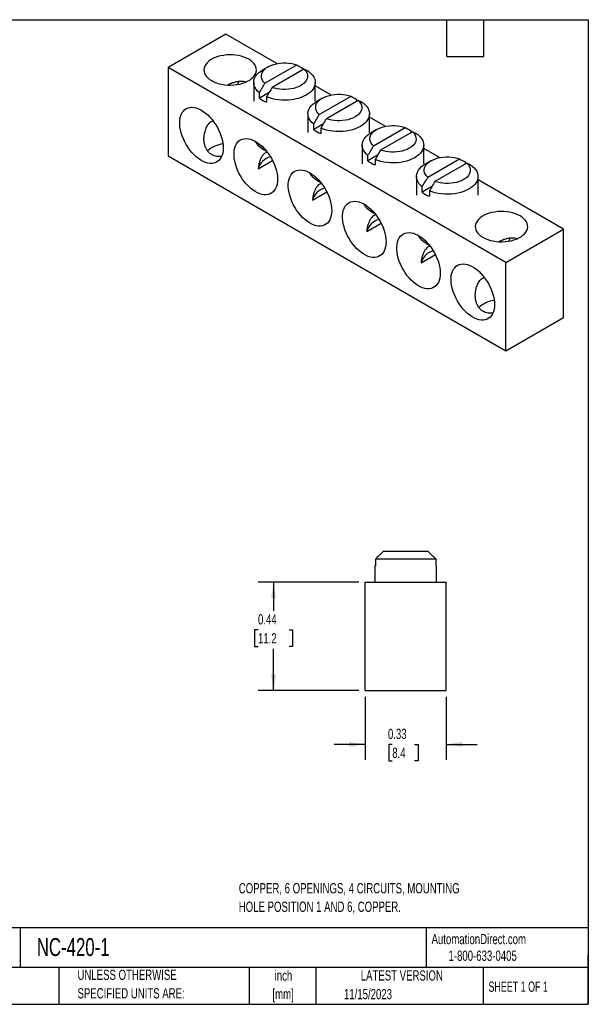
# Model space of a CAD drawing. Header units: inches. Extents: x 0.12 to 5.38, y 0.12 to 4.12.
# Tile 2 of 2: x 3.06 to 5.38, y 0.12 to 4.12. Entities that reach past the tile are written whole.
import ezdxf

# ---------------------------------------------------------------- set-up
doc = ezdxf.new("R2010")
doc.units = ezdxf.units.IN
doc.header["$LTSCALE"] = 0.5
doc.header["$MEASUREMENT"] = 0
doc.layers.add('DIMENSIONS', color=140, linetype='Continuous', lineweight=25)
doc.layers.add('TEXT', color=140, linetype='Continuous', lineweight=25)
doc.styles.add('SLDTEXTSTYLE0', font='TXT', dxfattribs={"width": 0.7})
doc.styles.add('SLDTEXTSTYLE1', font='TXT', dxfattribs={"width": 0.65})
doc.dimstyles.new('SLDDIMSTYLE1', dxfattribs={"dimtxt": 0.04248, "dimasz": 0.065, "dimexe": 0, "dimexo": 0.0625, "dimgap": 0.01062, "dimtad": 0, "dimtih": 1, "dimtoh": 1, "dimrnd": 1e-09, "dimdsep": 46, "dimtxsty": 'SLDTEXTSTYLE0', "dimsah": 1, "dimcen": 0.09, "dimadec": 0, "dimazin": 2, "dimtfac": 1, "dimtofl": 0, "dimtmove": 0, "dimatfit": 3, "dimfxl": 0, "dimfrac": 2, "dimtolj": 1, "dimtzin": 12, "dimarcsym": 0})
doc.dimstyles.new('SLDDIMSTYLE3', dxfattribs={"dimtxt": 0.04248, "dimasz": 0.065, "dimexe": 0, "dimexo": 0.0625, "dimgap": 0.01062, "dimtad": 0, "dimtih": 1, "dimtoh": 1, "dimrnd": 1e-09, "dimdsep": 46, "dimtxsty": 'SLDTEXTSTYLE0', "dimsah": 1, "dimcen": 0.09, "dimadec": 0, "dimazin": 2, "dimtfac": 1, "dimtmove": 0, "dimatfit": 0, "dimfxl": 0, "dimfrac": 2, "dimtolj": 1, "dimtzin": 12, "dimarcsym": 0})

# ---------------------------------------------------------------- blocks, each defined once
blk = doc.blocks.new('_D_4')
at = {"layer": 'DIMENSIONS'}
for p, q in [((4.443, 1.8394), (4.0335, 1.8394)), ((4.096, 1.8394), (4.096, 1.7236)), ((4.0329, 1.6466), (4.0186, 1.6466)), ((4.0186, 1.6466), (4.0186, 1.5791)), ((4.1591, 1.6466), (4.1734, 1.6466)), ((4.1734, 1.6466), (4.1734, 1.5791)), ((4.0186, 1.5791), (4.0329, 1.5791)), ((4.096, 1.3996), (4.096, 1.5696)), ((4.1734, 1.5791), (4.1591, 1.5791)), ((4.443, 1.3996), (4.0335, 1.3996))]:
    blk.add_line(p, q, dxfattribs=at)
for points in [[(4.096, 1.8394), (4.086, 1.7744), (4.106, 1.7744)], [(4.096, 1.3996), (4.106, 1.4646), (4.086, 1.4646)]]:
    blk.add_solid(points, dxfattribs=at)
at = {"layer": 'DIMENSIONS', "char_height": 0.04167, "attachment_point": 1, "style": 'SLDTEXTSTYLE0'}
for s, insert in [('0.44', (4.0329, 1.7098)), ('11.2', (4.0329, 1.6328))]:
    blk.add_mtext(s, dxfattribs=dict(at, insert=insert))
blk = doc.blocks.new('_D_5')
at = {"layer": 'DIMENSIONS'}
for p, q in [((4.468, 1.3746), (4.468, 1.1186)), ((4.798, 1.3746), (4.798, 1.1186)), ((4.468, 1.1811), (4.343, 1.1811)), ((4.5784, 1.1811), (4.5642, 1.1811)), ((4.5642, 1.1811), (4.5642, 1.1136)), ((4.6693, 1.1811), (4.6836, 1.1811)), ((4.6836, 1.1811), (4.6836, 1.1136)), ((4.798, 1.1811), (4.923, 1.1811)), ((4.5642, 1.1136), (4.5784, 1.1136)), ((4.6836, 1.1136), (4.6693, 1.1136))]:
    blk.add_line(p, q, dxfattribs=at)
for points in [[(4.468, 1.1811), (4.403, 1.1911), (4.403, 1.1711)], [(4.798, 1.1811), (4.863, 1.1711), (4.863, 1.1911)]]:
    blk.add_solid(points, dxfattribs=at)
at = {"layer": 'DIMENSIONS', "char_height": 0.04167, "attachment_point": 1, "style": 'SLDTEXTSTYLE0'}
for s, insert in [('0.33', (4.5608, 1.2444)), ('8.4', (4.5784, 1.1673))]:
    blk.add_mtext(s, dxfattribs=dict(at, insert=insert))

msp = doc.modelspace()

# ---------------------------------------------------------------- linework, layer by layer
for p, q in [((3.9018, 4.0659), (3.6685, 3.9312)), ((4.1087, 3.9465), (3.9018, 4.0659)), ((5.0404, 3.1392), (3.6685, 3.9312)), ((3.6685, 3.9312), (3.6685, 3.5721)), ((4.074, 3.9338), (4.0519, 3.921)), ((4.0612, 3.8666), (4.1905, 3.9412)), ((4.2195, 3.9245), (4.0902, 3.8498)), ((4.213, 3.9287), (4.213, 3.9208)), ((4.0153, 3.87), (4.0153, 3.7935)), ((4.2653, 3.7935), (4.2653, 3.87)), ((4.3291, 3.8192), (4.2653, 3.856)), ((4.0779, 3.8289), (4.0387, 3.8062)), ((4.0387, 3.8062), (4.0387, 3.828)), ((4.0677, 3.8113), (4.0677, 3.7895)), ((4.2945, 3.8065), (4.2724, 3.7937)), ((4.2816, 3.7393), (4.411, 3.814)), ((4.4335, 3.8014), (4.4335, 3.7935)), ((4.44, 3.7972), (4.3106, 3.7225)), ((4.2358, 3.7427), (4.2358, 3.6662)), ((4.4858, 3.6662), (4.4858, 3.7427)), ((4.5496, 3.6919), (4.4858, 3.7287)), ((4.2984, 3.7016), (4.2591, 3.6789)), ((4.2591, 3.6789), (4.2591, 3.7008)), ((4.2881, 3.684), (4.2881, 3.6622)), ((4.5021, 3.612), (4.6315, 3.6867)), ((4.515, 3.6792), (4.4929, 3.6665)), ((4.6605, 3.6699), (4.5311, 3.5953)), ((4.654, 3.6741), (4.654, 3.6662)), ((4.4563, 3.6154), (4.4563, 3.5389)), ((4.7063, 3.5389), (4.7063, 3.6154)), ((4.7701, 3.5646), (4.7063, 3.6014)), ((3.6685, 3.5721), (5.0404, 2.7801)), ((4.5189, 3.5743), (4.4796, 3.5516)), ((4.4796, 3.5516), (4.4796, 3.5735)), ((4.034, 3.5187), (4.0923, 3.5524)), ((4.5086, 3.5567), (4.5086, 3.5349)), ((4.7355, 3.5519), (4.7134, 3.5392)), ((4.7226, 3.4847), (4.852, 3.5594)), ((4.881, 3.5427), (4.7516, 3.468)), ((4.8745, 3.5469), (4.8745, 3.5389)), ((4.6768, 3.4882), (4.6768, 3.4116)), ((4.9268, 3.4116), (4.9268, 3.4882)), ((4.7394, 3.447), (4.7001, 3.4244)), ((4.7001, 3.4244), (4.7001, 3.4462)), ((5.2737, 3.2739), (4.9268, 3.4742)), ((4.2544, 3.3914), (4.3128, 3.4251)), ((4.7291, 3.4295), (4.7291, 3.4076)), ((4.4749, 3.2641), (4.5333, 3.2978)), ((5.0404, 3.1392), (5.2737, 3.2739)), ((5.2737, 2.9148), (5.2737, 3.2739)), ((4.6954, 3.1369), (4.7538, 3.1706)), ((5.0404, 2.7801), (5.0404, 3.1392)), ((5.0404, 2.7801), (5.2737, 2.9148)), ((4.7245, 1.9644), (4.5415, 1.9644)), ((4.7563, 1.9331), (4.5097, 1.9331)), ((4.5097, 1.9331), (4.5097, 1.9064)), ((4.7563, 1.9064), (4.7563, 1.9331)), ((4.508, 1.9064), (4.508, 1.8394)), ((4.5097, 1.9064), (4.508, 1.9064)), ((4.758, 1.9064), (4.7563, 1.9064)), ((4.758, 1.8394), (4.758, 1.9064)), ((4.468, 1.3996), (4.468, 1.8394)), ((4.468, 1.8394), (4.798, 1.8394)), ((4.798, 1.3996), (4.798, 1.8394)), ((4.468, 1.3996), (4.798, 1.3996))]:
    msp.add_line(p, q)
at = {"flags": 128}
for points in [[(3.8446, 3.8773), (3.8538, 3.8725), (3.864, 3.8684), (3.8749, 3.865), (3.8864, 3.8624), (3.8983, 3.8605), (3.9106, 3.8595), (3.923, 3.8593), (3.9353, 3.8599), (3.9474, 3.8614), (3.9592, 3.8636), (3.9704, 3.8666), (3.981, 3.8704), (3.9907, 3.8748), (3.9994, 3.8799), (4.0071, 3.8855), (4.0136, 3.8916), (4.0188, 3.898), (4.0227, 3.9048), (4.0252, 3.9118), (4.0263, 3.919), (4.026, 3.9261), (4.0242, 3.9332), (4.021, 3.9401), (4.0164, 3.9467), (4.0105, 3.953), (4.0034, 3.9589), (3.9952, 3.9642), (3.9859, 3.969), (3.9758, 3.9731), (3.9649, 3.9765), (3.9534, 3.9791), (3.9414, 3.981), (3.9291, 3.982), (3.9168, 3.9822), (3.9044, 3.9816), (3.8923, 3.9801), (3.8805, 3.9779), (3.8693, 3.9749), (3.8588, 3.9711), (3.8491, 3.9667), (3.8403, 3.9616), (3.8326, 3.956), (3.8261, 3.9499), (3.8209, 3.9434), (3.817, 3.9367), (3.8145, 3.9297), (3.8134, 3.9225), (3.8138, 3.9154), (3.8156, 3.9083), (3.8188, 3.9014), (3.8233, 3.8948), (3.8292, 3.8885), (3.8363, 3.8826), (3.8446, 3.8773)], [(4.0387, 3.828), (4.0314, 3.8346), (4.0254, 3.8416), (4.0208, 3.8489), (4.0176, 3.8565), (4.0157, 3.8643), (4.0154, 3.8721), (4.0165, 3.8798), (4.0191, 3.8875), (4.023, 3.8949), (4.0284, 3.9021), (4.035, 3.9089), (4.0429, 3.9152), (4.0519, 3.921)], [(4.0612, 3.8666), (4.0556, 3.8724), (4.0513, 3.8785), (4.0484, 3.885), (4.0469, 3.8915), (4.0467, 3.8982), (4.048, 3.9048), (4.0506, 3.9112), (4.0546, 3.9175), (4.0599, 3.9233), (4.0664, 3.9288), (4.0741, 3.9338), (4.0827, 3.9382), (4.0922, 3.942), (4.1024, 3.945), (4.1131, 3.9473), (4.1243, 3.9489), (4.1358, 3.9496), (4.1473, 3.9495), (4.1587, 3.9486), (4.1698, 3.9469), (4.1805, 3.9444), (4.1905, 3.9412)], [(4.2195, 3.9245), (4.2251, 3.9187), (4.2294, 3.9125), (4.2323, 3.9061), (4.2338, 3.8995), (4.234, 3.8929), (4.2327, 3.8863), (4.2301, 3.8798), (4.2261, 3.8736), (4.2208, 3.8677), (4.2143, 3.8622), (4.2066, 3.8573), (4.198, 3.8529), (4.1885, 3.8491), (4.1783, 3.846), (4.1675, 3.8437), (4.1564, 3.8422), (4.1449, 3.8415), (4.1334, 3.8416), (4.122, 3.8425), (4.1109, 3.8441), (4.1002, 3.8466), (4.0902, 3.8498)], [(4.242, 3.912), (4.2493, 3.9054), (4.2553, 3.8984), (4.2599, 3.8911), (4.2631, 3.8835), (4.265, 3.8758), (4.2653, 3.868), (4.2642, 3.8602), (4.2616, 3.8525), (4.2577, 3.8451), (4.2523, 3.8379), (4.2456, 3.8311), (4.2378, 3.8248), (4.2287, 3.819), (4.2187, 3.8138), (4.2077, 3.8092), (4.1959, 3.8054), (4.1835, 3.8023), (4.1706, 3.8), (4.1574, 3.7985), (4.1439, 3.7979), (4.1304, 3.7981), (4.117, 3.7991), (4.1039, 3.801), (4.0912, 3.8037), (4.0791, 3.8071), (4.0677, 3.8113)], [(4.2816, 3.7393), (4.2761, 3.7451), (4.2718, 3.7513), (4.2689, 3.7577), (4.2673, 3.7642), (4.2672, 3.7709), (4.2685, 3.7775), (4.2711, 3.7839), (4.2751, 3.7902), (4.2804, 3.7961), (4.2869, 3.8015), (4.2945, 3.8065), (4.3032, 3.8109), (4.3126, 3.8147), (4.3229, 3.8177), (4.3336, 3.82), (4.3448, 3.8216), (4.3563, 3.8223), (4.3678, 3.8222), (4.3792, 3.8213), (4.3903, 3.8196), (4.4009, 3.8172), (4.411, 3.814)], [(3.8916, 3.604), (3.8911, 3.5935), (3.8896, 3.5836), (3.8871, 3.5745), (3.8837, 3.5664), (3.8793, 3.5593), (3.8741, 3.5532), (3.8681, 3.5483), (3.8614, 3.5446), (3.854, 3.5422), (3.846, 3.541), (3.8376, 3.5412), (3.8287, 3.5426), (3.8196, 3.5453), (3.8102, 3.5492), (3.8008, 3.5544), (3.7915, 3.5606), (3.7822, 3.568), (3.7732, 3.5763), (3.7645, 3.5856), (3.7563, 3.5956), (3.7486, 3.6063), (3.7415, 3.6175), (3.7351, 3.6292), (3.7295, 3.6411), (3.7248, 3.6533), (3.7209, 3.6654), (3.7179, 3.6774), (3.7159, 3.6892), (3.7149, 3.7006), (3.7149, 3.7114), (3.7159, 3.7217), (3.7179, 3.7311), (3.7209, 3.7397), (3.7248, 3.7474), (3.7295, 3.754), (3.7351, 3.7595), (3.7415, 3.7638), (3.7486, 3.7668), (3.7563, 3.7686), (3.7645, 3.7691), (3.7732, 3.7684), (3.7822, 3.7663), (3.7915, 3.763), (3.8008, 3.7584), (3.8102, 3.7527), (3.8196, 3.7459), (3.8287, 3.738), (3.8376, 3.7292), (3.846, 3.7196), (3.854, 3.7092), (3.8614, 3.6983), (3.8681, 3.6868), (3.8741, 3.675), (3.8793, 3.6629), (3.8837, 3.6508), (3.8871, 3.6387), (3.8896, 3.6267), (3.8911, 3.6152), (3.8916, 3.604)], [(4.2591, 3.7008), (4.2519, 3.7073), (4.2459, 3.7143), (4.2413, 3.7217), (4.238, 3.7292), (4.2362, 3.737), (4.2359, 3.7448), (4.237, 3.7525), (4.2396, 3.7602), (4.2435, 3.7677), (4.2489, 3.7748), (4.2555, 3.7816), (4.2634, 3.7879), (4.2724, 3.7937)], [(4.4625, 3.7847), (4.4698, 3.7781), (4.4758, 3.7711), (4.4804, 3.7638), (4.4836, 3.7562), (4.4854, 3.7485), (4.4858, 3.7407), (4.4847, 3.7329), (4.4821, 3.7253), (4.4781, 3.7178), (4.4728, 3.7106), (4.4661, 3.7038), (4.4582, 3.6975), (4.4492, 3.6917), (4.4392, 3.6865), (4.4282, 3.6819), (4.4164, 3.6781), (4.404, 3.675), (4.3911, 3.6727), (4.3778, 3.6712), (4.3644, 3.6706), (4.3509, 3.6708), (4.3375, 3.6718), (4.3243, 3.6737), (4.3117, 3.6764), (4.2995, 3.6798), (4.2881, 3.684)], [(4.44, 3.7972), (4.4456, 3.7914), (4.4498, 3.7852), (4.4528, 3.7788), (4.4543, 3.7722), (4.4545, 3.7656), (4.4532, 3.759), (4.4505, 3.7525), (4.4465, 3.7463), (4.4412, 3.7404), (4.4347, 3.735), (4.4271, 3.73), (4.4185, 3.7256), (4.409, 3.7218), (4.3988, 3.7188), (4.388, 3.7165), (4.3768, 3.7149), (4.3654, 3.7142), (4.3539, 3.7143), (4.3425, 3.7152), (4.3314, 3.7169), (4.3207, 3.7193), (4.3106, 3.7225)], [(4.5021, 3.612), (4.4966, 3.6178), (4.4923, 3.624), (4.4894, 3.6304), (4.4878, 3.637), (4.4877, 3.6436), (4.4889, 3.6502), (4.4916, 3.6567), (4.4956, 3.6629), (4.5009, 3.6688), (4.5074, 3.6743), (4.515, 3.6792), (4.5236, 3.6836), (4.5331, 3.6874), (4.5433, 3.6904), (4.5541, 3.6928), (4.5653, 3.6943), (4.5767, 3.695), (4.5882, 3.6949), (4.5996, 3.694), (4.6108, 3.6923), (4.6214, 3.6899), (4.6315, 3.6867)], [(4.1121, 3.4767), (4.1116, 3.4662), (4.1101, 3.4563), (4.1076, 3.4473), (4.1042, 3.4391), (4.0998, 3.432), (4.0946, 3.4259), (4.0886, 3.421), (4.0819, 3.4173), (4.0745, 3.4149), (4.0665, 3.4137), (4.058, 3.4139), (4.0492, 3.4153), (4.0401, 3.418), (4.0307, 3.4219), (4.0213, 3.4271), (4.0119, 3.4334), (4.0027, 3.4407), (3.9937, 3.4491), (3.985, 3.4583), (3.9768, 3.4683), (3.9691, 3.479), (3.962, 3.4902), (3.9556, 3.5019), (3.95, 3.5139), (3.9452, 3.526), (3.9414, 3.5381), (3.9384, 3.5501), (3.9364, 3.5619), (3.9354, 3.5733), (3.9354, 3.5841), (3.9364, 3.5944), (3.9384, 3.6038), (3.9414, 3.6124), (3.9452, 3.6201), (3.95, 3.6267), (3.9556, 3.6322), (3.962, 3.6365), (3.9691, 3.6395), (3.9768, 3.6413), (3.985, 3.6419), (3.9937, 3.6411), (4.0027, 3.639), (4.0119, 3.6357), (4.0213, 3.6311), (4.0307, 3.6254), (4.0401, 3.6186), (4.0492, 3.6107), (4.058, 3.602), (4.0665, 3.5923), (4.0745, 3.582), (4.0819, 3.571), (4.0886, 3.5595), (4.0946, 3.5477), (4.0998, 3.5356), (4.1042, 3.5235), (4.1076, 3.5114), (4.1101, 3.4995), (4.1116, 3.4879), (4.1121, 3.4767)], [(4.4796, 3.5735), (4.4724, 3.5801), (4.4664, 3.5871), (4.4618, 3.5944), (4.4585, 3.602), (4.4567, 3.6097), (4.4564, 3.6175), (4.4575, 3.6253), (4.46, 3.6329), (4.464, 3.6404), (4.4694, 3.6475), (4.476, 3.6543), (4.4839, 3.6607), (4.4929, 3.6665)], [(4.683, 3.6574), (4.6903, 3.6508), (4.6962, 3.6438), (4.7009, 3.6365), (4.7041, 3.6289), (4.7059, 3.6212), (4.7063, 3.6134), (4.7052, 3.6056), (4.7026, 3.598), (4.6986, 3.5905), (4.6933, 3.5834), (4.6866, 3.5766), (4.6787, 3.5702), (4.6697, 3.5644), (4.6596, 3.5592), (4.6487, 3.5547), (4.6369, 3.5508), (4.6245, 3.5477), (4.6116, 3.5454), (4.5983, 3.544), (4.5849, 3.5433), (4.5713, 3.5435), (4.558, 3.5446), (4.5448, 3.5464), (4.5321, 3.5491), (4.52, 3.5526), (4.5086, 3.5567)], [(4.6605, 3.6699), (4.666, 3.6641), (4.6703, 3.658), (4.6733, 3.6515), (4.6748, 3.645), (4.675, 3.6383), (4.6737, 3.6317), (4.671, 3.6253), (4.667, 3.619), (4.6617, 3.6131), (4.6552, 3.6077), (4.6476, 3.6027), (4.639, 3.5983), (4.6295, 3.5945), (4.6193, 3.5915), (4.6085, 3.5892), (4.5973, 3.5876), (4.5859, 3.5869), (4.5744, 3.587), (4.563, 3.5879), (4.5519, 3.5896), (4.5412, 3.592), (4.5311, 3.5953)], [(4.7226, 3.4847), (4.7171, 3.4905), (4.7128, 3.4967), (4.7099, 3.5031), (4.7083, 3.5097), (4.7082, 3.5163), (4.7094, 3.5229), (4.7121, 3.5294), (4.7161, 3.5356), (4.7214, 3.5415), (4.7279, 3.547), (4.7355, 3.5519), (4.7441, 3.5563), (4.7536, 3.5601), (4.7638, 3.5632), (4.7746, 3.5655), (4.7858, 3.567), (4.7972, 3.5677), (4.8087, 3.5677), (4.8201, 3.5668), (4.8312, 3.5651), (4.8419, 3.5626), (4.852, 3.5594)], [(4.7001, 3.4462), (4.6929, 3.4528), (4.6869, 3.4598), (4.6822, 3.4671), (4.679, 3.4747), (4.6772, 3.4824), (4.6768, 3.4902), (4.678, 3.498), (4.6805, 3.5056), (4.6845, 3.5131), (4.6898, 3.5203), (4.6965, 3.527), (4.7044, 3.5334), (4.7134, 3.5392)], [(4.9035, 3.5301), (4.9107, 3.5235), (4.9167, 3.5166), (4.9214, 3.5092), (4.9246, 3.5017), (4.9264, 3.4939), (4.9267, 3.4861), (4.9256, 3.4783), (4.9231, 3.4707), (4.9191, 3.4632), (4.9138, 3.4561), (4.9071, 3.4493), (4.8992, 3.4429), (4.8902, 3.4371), (4.8801, 3.4319), (4.8692, 3.4274), (4.8574, 3.4235), (4.845, 3.4204), (4.8321, 3.4182), (4.8188, 3.4167), (4.8053, 3.416), (4.7918, 3.4162), (4.7784, 3.4173), (4.7653, 3.4191), (4.7526, 3.4218), (4.7405, 3.4253), (4.7291, 3.4295)], [(4.881, 3.5427), (4.8865, 3.5368), (4.8908, 3.5307), (4.8937, 3.5243), (4.8953, 3.5177), (4.8954, 3.511), (4.8942, 3.5044), (4.8915, 3.498), (4.8875, 3.4918), (4.8822, 3.4859), (4.8757, 3.4804), (4.8681, 3.4754), (4.8595, 3.471), (4.85, 3.4673), (4.8398, 3.4642), (4.829, 3.4619), (4.8178, 3.4604), (4.8064, 3.4596), (4.7949, 3.4597), (4.7835, 3.4606), (4.7724, 3.4623), (4.7617, 3.4648), (4.7516, 3.468)], [(4.3325, 3.3494), (4.332, 3.3389), (4.3306, 3.329), (4.3281, 3.32), (4.3246, 3.3118), (4.3203, 3.3047), (4.3151, 3.2986), (4.3091, 3.2937), (4.3024, 3.2901), (4.295, 3.2876), (4.287, 3.2865), (4.2785, 3.2866), (4.2697, 3.288), (4.2605, 3.2907), (4.2512, 3.2947), (4.2418, 3.2998), (4.2324, 3.3061), (4.2232, 3.3134), (4.2142, 3.3218), (4.2055, 3.331), (4.1973, 3.341), (4.1896, 3.3517), (4.1825, 3.3629), (4.1761, 3.3746), (4.1705, 3.3866), (4.1657, 3.3987), (4.1618, 3.4108), (4.1589, 3.4228), (4.1569, 3.4346), (4.1559, 3.446), (4.1559, 3.4569), (4.1569, 3.4671), (4.1589, 3.4766), (4.1618, 3.4852), (4.1657, 3.4928), (4.1705, 3.4994), (4.1761, 3.5049), (4.1825, 3.5092), (4.1896, 3.5123), (4.1973, 3.5141), (4.2055, 3.5146), (4.2142, 3.5138), (4.2232, 3.5117), (4.2324, 3.5084), (4.2418, 3.5039), (4.2512, 3.4981), (4.2605, 3.4913), (4.2697, 3.4835), (4.2785, 3.4747), (4.287, 3.465), (4.295, 3.4547), (4.3024, 3.4437), (4.3091, 3.4322), (4.3151, 3.4204), (4.3203, 3.4083), (4.3246, 3.3962), (4.3281, 3.3841), (4.3306, 3.3722), (4.332, 3.3606), (4.3325, 3.3494)], [(4.553, 3.2222), (4.5525, 3.2116), (4.551, 3.2017), (4.5486, 3.1927), (4.5451, 3.1846), (4.5408, 3.1774), (4.5356, 3.1714), (4.5296, 3.1665), (4.5228, 3.1628), (4.5154, 3.1603), (4.5075, 3.1592), (4.499, 3.1593), (4.4902, 3.1607), (4.481, 3.1634), (4.4717, 3.1674), (4.4623, 3.1725), (4.4529, 3.1788), (4.4437, 3.1862), (4.4347, 3.1945), (4.426, 3.2037), (4.4178, 3.2137), (4.4101, 3.2244), (4.403, 3.2357), (4.3966, 3.2473), (4.391, 3.2593), (4.3862, 3.2714), (4.3823, 3.2835), (4.3794, 3.2956), (4.3774, 3.3073), (4.3764, 3.3187), (4.3764, 3.3296), (4.3774, 3.3398), (4.3794, 3.3493), (4.3823, 3.3579), (4.3862, 3.3655), (4.391, 3.3721), (4.3966, 3.3776), (4.403, 3.3819), (4.4101, 3.385), (4.4178, 3.3868), (4.426, 3.3873), (4.4347, 3.3865), (4.4437, 3.3845), (4.4529, 3.3811), (4.4623, 3.3766), (4.4717, 3.3709), (4.481, 3.364), (4.4902, 3.3562), (4.499, 3.3474), (4.5075, 3.3378), (4.5154, 3.3274), (4.5228, 3.3164), (4.5296, 3.3049), (4.5356, 3.2931), (4.5408, 3.281), (4.5451, 3.2689), (4.5486, 3.2568), (4.551, 3.2449), (4.5525, 3.2333), (4.553, 3.2222)], [(4.947, 3.2409), (4.9562, 3.2361), (4.9664, 3.232), (4.9773, 3.2286), (4.9888, 3.226), (5.0007, 3.2241), (5.013, 3.2231), (5.0254, 3.2229), (5.0377, 3.2235), (5.0498, 3.2249), (5.0616, 3.2272), (5.0728, 3.2302), (5.0834, 3.234), (5.0931, 3.2384), (5.1018, 3.2435), (5.1095, 3.2491), (5.116, 3.2552), (5.1213, 3.2616), (5.1252, 3.2684), (5.1277, 3.2754), (5.1287, 3.2825), (5.1284, 3.2897), (5.1266, 3.2968), (5.1234, 3.3037), (5.1188, 3.3103), (5.1129, 3.3166), (5.1058, 3.3225), (5.0976, 3.3278), (5.0883, 3.3326), (5.0782, 3.3367), (5.0673, 3.3401), (5.0558, 3.3427), (5.0438, 3.3445), (5.0316, 3.3456), (5.0192, 3.3458), (5.0068, 3.3452), (4.9947, 3.3437), (4.983, 3.3415), (4.9717, 3.3384), (4.9612, 3.3347), (4.9515, 3.3303), (4.9427, 3.3252), (4.935, 3.3196), (4.9285, 3.3135), (4.9233, 3.307), (4.9194, 3.3002), (4.9169, 3.2932), (4.9158, 3.2861), (4.9162, 3.279), (4.918, 3.2719), (4.9212, 3.265), (4.9258, 3.2583), (4.9316, 3.2521), (4.9387, 3.2462), (4.947, 3.2409)], [(4.7735, 3.0949), (4.773, 3.0843), (4.7715, 3.0745), (4.769, 3.0654), (4.7656, 3.0573), (4.7613, 3.0501), (4.7561, 3.0441), (4.7501, 3.0392), (4.7433, 3.0355), (4.7359, 3.0331), (4.728, 3.0319), (4.7195, 3.032), (4.7106, 3.0335), (4.7015, 3.0362), (4.6922, 3.0401), (4.6828, 3.0452), (4.6734, 3.0515), (4.6642, 3.0589), (4.6551, 3.0672), (4.6465, 3.0764), (4.6382, 3.0864), (4.6305, 3.0971), (4.6235, 3.1084), (4.6171, 3.12), (4.6115, 3.132), (4.6067, 3.1441), (4.6028, 3.1563), (4.5999, 3.1683), (4.5979, 3.1801), (4.5969, 3.1914), (4.5969, 3.2023), (4.5979, 3.2125), (4.5999, 3.222), (4.6028, 3.2306), (4.6067, 3.2383), (4.6115, 3.2449), (4.6171, 3.2503), (4.6235, 3.2546), (4.6305, 3.2577), (4.6382, 3.2595), (4.6465, 3.26), (4.6551, 3.2592), (4.6642, 3.2572), (4.6734, 3.2538), (4.6828, 3.2493), (4.6922, 3.2436), (4.7015, 3.2368), (4.7106, 3.2289), (4.7195, 3.2201), (4.728, 3.2105), (4.7359, 3.2001), (4.7433, 3.1891), (4.7501, 3.1777), (4.7561, 3.1658), (4.7613, 3.1538), (4.7656, 3.1416), (4.769, 3.1295), (4.7715, 3.1176), (4.773, 3.106), (4.7735, 3.0949)], [(4.994, 2.9676), (4.9935, 2.957), (4.992, 2.9472), (4.9895, 2.9381), (4.9861, 2.93), (4.9818, 2.9229), (4.9766, 2.9168), (4.9706, 2.9119), (4.9638, 2.9082), (4.9564, 2.9058), (4.9484, 2.9046), (4.94, 2.9048), (4.9311, 2.9062), (4.922, 2.9089), (4.9127, 2.9128), (4.9033, 2.918), (4.8939, 2.9242), (4.8846, 2.9316), (4.8756, 2.9399), (4.867, 2.9492), (4.8587, 2.9592), (4.851, 2.9699), (4.8439, 2.9811), (4.8376, 2.9928), (4.832, 3.0047), (4.8272, 3.0168), (4.8233, 3.029), (4.8203, 3.041), (4.8183, 3.0528), (4.8173, 3.0641), (4.8173, 3.075), (4.8183, 3.0852), (4.8203, 3.0947), (4.8233, 3.1033), (4.8272, 3.111), (4.832, 3.1176), (4.8376, 3.1231), (4.8439, 3.1274), (4.851, 3.1304), (4.8587, 3.1322), (4.867, 3.1327), (4.8756, 3.132), (4.8846, 3.1299), (4.8939, 3.1266), (4.9033, 3.122), (4.9127, 3.1163), (4.922, 3.1095), (4.9311, 3.1016), (4.94, 3.0928), (4.9484, 3.0832), (4.9564, 3.0728), (4.9638, 3.0618), (4.9706, 3.0504), (4.9766, 3.0385), (4.9818, 3.0265), (4.9861, 3.0143), (4.9895, 3.0022), (4.992, 2.9903), (4.9935, 2.9787), (4.994, 2.9676)]]:
    msp.add_lwpolyline(points, dxfattribs=at)
for centre, radius, start, end in [((4.0195, 3.8471), 0.0707, 156.4936, 168.0143), ((4.1113, 3.8985), 0.1175, 231.8101, 248.1953), ((4.3318, 3.7712), 0.1175, 231.8101, 248.1953), ((3.9058, 3.5031), 0.1187, 97.4191, 131.3446), ((4.0956, 3.6767), 0.0875, 211.0318, 249.093), ((4.0987, 3.503), 0.0666, 102.9581, 166.3701), ((4.5522, 3.644), 0.1175, 231.8101, 248.1953), ((4.316, 3.5494), 0.0875, 211.0318, 249.093), ((4.3192, 3.3757), 0.0666, 102.9581, 166.3701), ((4.7727, 3.5167), 0.1175, 231.8101, 248.1953), ((4.5365, 3.4221), 0.0875, 211.0318, 249.093), ((4.5397, 3.2484), 0.0666, 102.9581, 166.3701), ((4.757, 3.2948), 0.0875, 211.0318, 249.093), ((5.1219, 3.2107), 0.0707, 156.4936, 168.0143), ((4.7602, 3.1212), 0.0666, 102.9581, 166.3701), ((5.0082, 2.8667), 0.1187, 97.4191, 131.3446)]:
    msp.add_arc(centre, radius, start, end)
for points in [[(4.1905, 3.9412), (4.1981, 3.9371), (4.2056, 3.9329), (4.213, 3.9287)], [(4.242, 3.912), (4.2346, 3.9162), (4.2271, 3.9204), (4.2195, 3.9245)], [(4.0387, 3.828), (4.0461, 3.8409), (4.0536, 3.8537), (4.0612, 3.8666)], [(4.0902, 3.8498), (4.0826, 3.837), (4.0751, 3.8242), (4.0677, 3.8113)], [(4.411, 3.814), (4.4185, 3.8098), (4.426, 3.8056), (4.4335, 3.8014)], [(4.4625, 3.7847), (4.455, 3.7889), (4.4475, 3.7931), (4.44, 3.7972)], [(4.2591, 3.7008), (4.2666, 3.7136), (4.2741, 3.7264), (4.2816, 3.7393)], [(4.3106, 3.7225), (4.3031, 3.7097), (4.2956, 3.6969), (4.2881, 3.684)], [(4.6315, 3.6867), (4.639, 3.6825), (4.6465, 3.6784), (4.654, 3.6741)], [(4.683, 3.6574), (4.6755, 3.6616), (4.668, 3.6658), (4.6605, 3.6699)], [(4.4796, 3.5735), (4.4871, 3.5863), (4.4946, 3.5992), (4.5021, 3.612)], [(4.5311, 3.5953), (4.5236, 3.5824), (4.5161, 3.5696), (4.5086, 3.5567)], [(4.852, 3.5594), (4.8595, 3.5553), (4.867, 3.5511), (4.8745, 3.5469)], [(4.9035, 3.5301), (4.896, 3.5343), (4.8885, 3.5385), (4.881, 3.5427)], [(4.7001, 3.4462), (4.7076, 3.459), (4.7151, 3.4719), (4.7226, 3.4847)], [(4.7516, 3.468), (4.7441, 3.4551), (4.7366, 3.4423), (4.7291, 3.4295)], [(4.5415, 1.9644), (4.5309, 1.954), (4.5203, 1.9436), (4.5097, 1.9331)], [(4.7563, 1.9331), (4.7457, 1.9436), (4.7351, 1.954), (4.7245, 1.9644)]]:
    msp.add_open_spline(points, degree=3)
for points, knots in [([(3.9084, 3.8597), (3.9097, 3.8604), (3.9166, 3.8643), (3.9289, 3.8693), (3.9452, 3.8741), (3.96, 3.876), (3.9735, 3.8756), (3.9811, 3.8735), (3.9849, 3.8725)], [0, 0, 0, 0, 0.053202, 0.273432, 0.472267, 0.676166, 0.840985, 1, 1, 1, 1]), ([(3.8849, 3.5699), (3.8828, 3.5696), (3.8765, 3.5686), (3.866, 3.5694), (3.8545, 3.5719), (3.8439, 3.5768), (3.8344, 3.5838), (3.8264, 3.5931), (3.8202, 3.6041), (3.8156, 3.6177), (3.813, 3.6341), (3.8135, 3.6528), (3.817, 3.6716), (3.8227, 3.6869), (3.8293, 3.6981), (3.8354, 3.7057), (3.8423, 3.7115), (3.8474, 3.7137), (3.8497, 3.7147)], [0, 0, 0, 0, 0.029341, 0.090671, 0.153689, 0.208084, 0.270986, 0.336018, 0.398864, 0.463253, 0.549741, 0.63871, 0.727075, 0.817679, 0.864744, 0.912711, 0.959894, 1, 1, 1, 1]), ([(4.0355, 3.6131), (4.038, 3.6108), (4.0441, 3.6054), (4.0546, 3.5981), (4.0627, 3.593), (4.0671, 3.5909), (4.0673, 3.5908)], [0, 0, 0, 0, 0.265468, 0.625013, 0.985545, 1, 1, 1, 1]), ([(4.0702, 3.5875), (4.0681, 3.5866), (4.0635, 3.5847), (4.0573, 3.5797), (4.0506, 3.5722), (4.0444, 3.5619), (4.039, 3.5486), (4.0353, 3.5341), (4.0344, 3.5238), (4.034, 3.5187)], [0, 0, 0, 0, 0.090976, 0.198091, 0.30533, 0.468426, 0.631894, 0.815933, 1, 1, 1, 1]), ([(4.2559, 3.4858), (4.2585, 3.4835), (4.2646, 3.4781), (4.2751, 3.4708), (4.2832, 3.4657), (4.2876, 3.4636), (4.2878, 3.4635)], [0, 0, 0, 0, 0.265468, 0.625013, 0.985545, 1, 1, 1, 1]), ([(4.2906, 3.4602), (4.2886, 3.4593), (4.284, 3.4574), (4.2778, 3.4524), (4.2711, 3.4449), (4.2649, 3.4346), (4.2595, 3.4213), (4.2557, 3.4068), (4.2549, 3.3965), (4.2544, 3.3914)], [0, 0, 0, 0, 0.0909764, 0.1980911, 0.3053303, 0.4684264, 0.6318942, 0.8159333, 1, 1, 1, 1]), ([(4.5111, 3.3329), (4.509, 3.332), (4.5045, 3.3301), (4.4983, 3.3251), (4.4916, 3.3176), (4.4853, 3.3073), (4.48, 3.294), (4.4762, 3.2795), (4.4754, 3.2693), (4.4749, 3.2641)], [0, 0, 0, 0, 0.0909764, 0.1980911, 0.3053303, 0.4684264, 0.6318942, 0.8159333, 1, 1, 1, 1]), ([(4.4764, 3.3585), (4.479, 3.3563), (4.4851, 3.3508), (4.4956, 3.3436), (4.5037, 3.3384), (4.5081, 3.3363), (4.5083, 3.3363)], [0, 0, 0, 0, 0.265468, 0.625013, 0.985545, 1, 1, 1, 1]), ([(4.7316, 3.2056), (4.7295, 3.2047), (4.725, 3.2028), (4.7188, 3.1978), (4.712, 3.1903), (4.7058, 3.1801), (4.7005, 3.1668), (4.6967, 3.1522), (4.6958, 3.142), (4.6954, 3.1369)], [0, 0, 0, 0, 0.090976, 0.198091, 0.30533, 0.468426, 0.631894, 0.815933, 1, 1, 1, 1]), ([(4.6969, 3.2313), (4.6995, 3.229), (4.7055, 3.2236), (4.7161, 3.2163), (4.7242, 3.2111), (4.7286, 3.2091), (4.7287, 3.209)], [0, 0, 0, 0, 0.265468, 0.625013, 0.985545, 1, 1, 1, 1]), ([(5.0108, 3.2233), (5.0122, 3.224), (5.019, 3.2278), (5.0313, 3.2328), (5.0476, 3.2377), (5.0624, 3.2396), (5.0759, 3.2392), (5.0835, 3.2371), (5.0873, 3.2361)], [0, 0, 0, 0, 0.053202, 0.273432, 0.472267, 0.676166, 0.840985, 1, 1, 1, 1]), ([(4.9873, 2.9335), (4.9853, 2.9332), (4.9789, 2.9322), (4.9685, 2.933), (4.9569, 2.9355), (4.9463, 2.9404), (4.9369, 2.9473), (4.9288, 2.9567), (4.9227, 2.9677), (4.918, 2.9813), (4.9155, 2.9977), (4.9159, 3.0163), (4.9194, 3.0352), (4.9251, 3.0504), (4.9317, 3.0617), (4.9379, 3.0692), (4.9447, 3.0751), (4.9498, 3.0773), (4.9521, 3.0783)], [0, 0, 0, 0, 0.029341, 0.090671, 0.153689, 0.208084, 0.270986, 0.336018, 0.398864, 0.463253, 0.549741, 0.63871, 0.727075, 0.817679, 0.864744, 0.912711, 0.959894, 1, 1, 1, 1])]:
    msp.add_open_spline(points, degree=3, knots=knots)
at = {"layer": 'TEXT'}
for p, q in [((0.125, 4.125), (5.375, 4.125)), ((4.8, 3.975), (4.8, 4.125)), ((4.95, 3.975), (4.95, 4.125)), ((5.375, 4.125), (5.375, 0.125)), ((4.8, 3.975), (4.95, 3.975)), ((5.375, 0.4356), (0.125, 0.4356)), ((3.0661, 0.4356), (3.0661, 0.275)), ((4.7161, 0.4356), (4.7161, 0.275)), ((5.375, 0.125), (5.375, 0.325)), ((5.375, 0.275), (0.125, 0.275)), ((3.224, 0.275), (3.224, 0.125)), ((3.9965, 0.275), (3.9965, 0.125)), ((4.268, 0.275), (4.268, 0.125)), ((4.9478, 0.275), (4.9478, 0.125)), ((0.125, 0.125), (5.375, 0.125))]:
    msp.add_line(p, q, dxfattribs=at)

# ---------------------------------------------------------------- texts
for s, insert, char_height, attachment_point, style in [('COPPER, 6 OPENINGS, 4 CIRCUITS, MOUNTING', (3.9548, 0.6174), 0.041667, 1, 'SLDTEXTSTYLE0'), ('HOLE POSITION 1 AND 6, COPPER.', (3.9548, 0.5422), 0.041667, 1, 'SLDTEXTSTYLE0'), ('AutomationDirect.com', (4.7381, 0.411), 0.041667, 1, 'SLDTEXTSTYLE0'), ('NC-420-1', (3.134, 0.3941), 0.07292, 1, 'SLDTEXTSTYLE0'), ('1-800-633-0405', (4.8069, 0.3432), 0.041667, 1, 'SLDTEXTSTYLE0'), ('UNLESS OTHERWISE', (3.2994, 0.2658), 0.041667, 1, 'SLDTEXTSTYLE0'), ('inch', (4.1363, 0.2628), 0.04167, 2, 'SLDTEXTSTYLE0'), ('LATEST VERSION', (4.6172, 0.2631), 0.041667, 2, 'SLDTEXTSTYLE0'), ('SHEET 1 OF 1', (4.9693, 0.2175), 0.041667, 1, 'SLDTEXTSTYLE1'), ('SPECIFIED UNITS ARE:', (3.2994, 0.1905), 0.041667, 1, 'SLDTEXTSTYLE0'), ('[mm]', (4.1349, 0.1876), 0.04167, 2, 'SLDTEXTSTYLE0'), ('11/15/2023', (4.3821, 0.1873), 0.04167, 1, 'SLDTEXTSTYLE0')]:
    msp.add_mtext(s, dxfattribs=dict(at, insert=insert, char_height=char_height, attachment_point=attachment_point, style=style))

# ---------------------------------------------------------------- dimensions: what is measured, and where the dimension line sits
at = {"layer": 'DIMENSIONS'}
dim = msp.add_linear_dim(base=(4.096, 1.8394), p1=(4.468, 1.3996), p2=(4.468, 1.8394), angle=90, dimstyle='SLDDIMSTYLE1', dxfattribs=at)
dim.commit()
dim.dimension.update_dxf_attribs({"geometry": '_D_4', "text_midpoint": (4.096, 1.6466), "dimtype": 160})
dim = msp.add_linear_dim(base=(4.798, 1.1811), p1=(4.468, 1.3996), p2=(4.798, 1.3996), dimstyle='SLDDIMSTYLE3', dxfattribs=at)
dim.commit()
dim.dimension.update_dxf_attribs({"geometry": '_D_5', "text_midpoint": (4.6239, 1.1811), "dimtype": 160})

doc.saveas('drawing.dxf')
